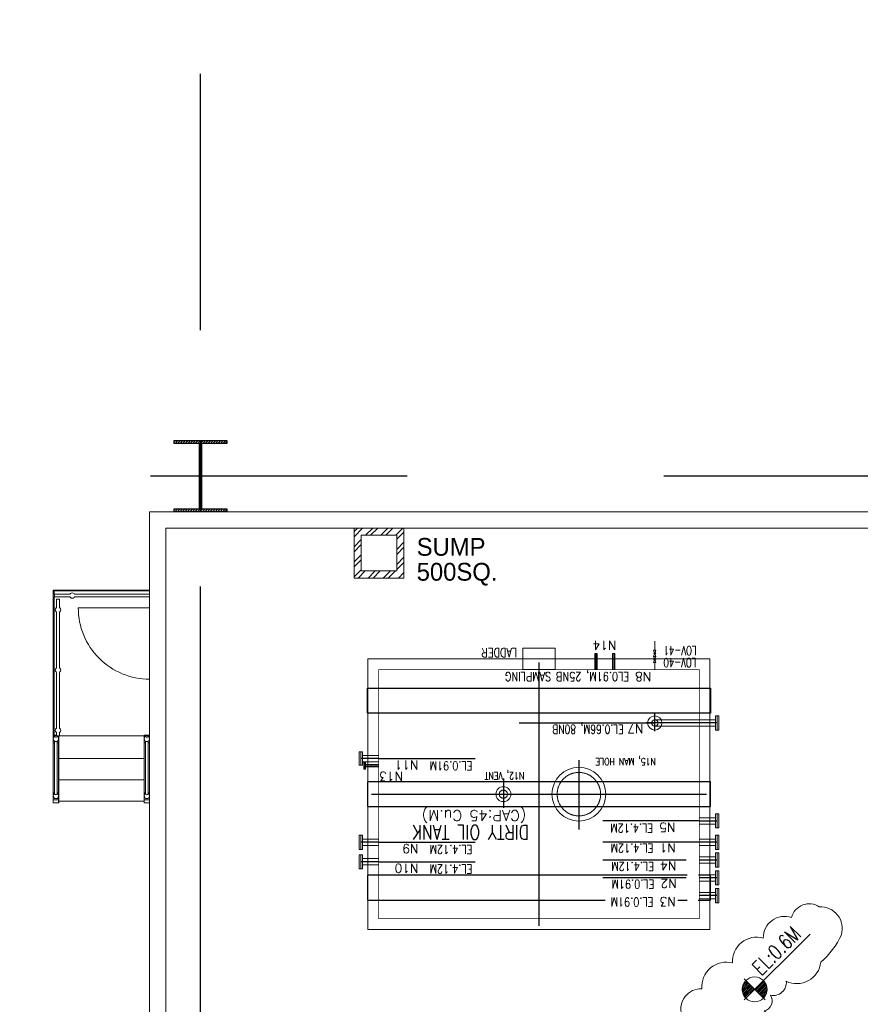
# Model space of a CAD drawing. Header units: inches. Extents: x 0 to 1544102, y 0 to 23144100.
# Tile 99 of 203: x 251274 to 252749, y 193071 to 194799. Entities that reach past the tile are written whole.
import ezdxf

# ---------------------------------------------------------------- set-up
doc = ezdxf.new("R2010")
doc.units = ezdxf.units.IN
doc.header["$LTSCALE"] = 1800
doc.header["$MEASUREMENT"] = 0
for name, pattern in [('CENTER', [2, 1.25, -0.25, 0.25, -0.25]), ('CENTER2', [1.125, 0.75, -0.125, 0.125, -0.125]), ('HIDDEN', [0.375, 0.25, -0.125])]:
    doc.linetypes.add(name, pattern=pattern)
doc.layers.get('0').update_dxf_attribs({"color": 253})
for name, color, linetype in [('CEN', 2, 'CENTER'), ('COL', 1, 'Continuous'), ('GRID', 251, 'CENTER')]:
    doc.layers.add(name, color=color, linetype=linetype)
for name, color, linetype, lineweight in [('CONCRETE', 145, 'Continuous', 15), ('DIM', 4, 'Continuous', 18), ('EQUIP', 8, 'Continuous', 9), ('STAIR', 2, 'Continuous', 15), ('TEXT', 3, 'Continuous', 18)]:
    doc.layers.add(name, color=color, linetype=linetype, lineweight=lineweight)
doc.styles.add('COMPLEX', font='complex')
doc.styles.add('HTX11', font='O8111901')
doc.styles.add('ROMANS', font='romans.shx')

msp = doc.modelspace()

# ---------------------------------------------------------------- hatches: boundary and pattern name
at = {"layer": 'COL'}
h = msp.add_hatch(dxfattribs=at)
h.set_pattern_fill('ANSI31', color=8, scale=25, angle=180, style=0)
h.set_pattern_definition([(225, (181590.5824, 179598.0403), (2.20970869, -2.20970869), [])])
h.paths.add_polyline_path([(251637.41, 194059.98), (251591.16, 194059.98), (251591.16, 194054.98), (251592.91, 194054.98), (251637.41, 194054.98)])
h.paths.add_polyline_path([(251591.16, 194059.98), (251544.91, 194059.98), (251544.91, 194054.98), (251591.16, 194054.98)])
h.paths.add_polyline_path([(251592.91, 194054.98), (251591.16, 194054.98), (251591.16, 193997.48), (251592.91, 193997.48)])
h.paths.add_polyline_path([(251591.16, 194054.98), (251589.41, 194054.98), (251589.41, 193997.48), (251591.16, 193997.48)])
h.paths.add_polyline_path([(251592.91, 193997.48), (251591.16, 193997.48), (251591.16, 193939.98), (251592.91, 193939.98)])
h.paths.add_polyline_path([(251591.16, 193997.48), (251589.41, 193997.48), (251589.41, 193939.98), (251591.16, 193939.98)])
h.paths.add_polyline_path([(251637.41, 193939.98), (251591.16, 193939.98), (251591.16, 193934.98), (251637.41, 193934.98)])
h.paths.add_polyline_path([(251591.16, 193939.98), (251589.41, 193939.98), (251544.91, 193939.98), (251544.91, 193934.98), (251591.16, 193934.98)])
at = {"layer": 'CONCRETE'}
h = msp.add_hatch(dxfattribs=at)
h.set_pattern_fill('ANSI32', color=8, scale=50, style=0)
h.set_pattern_definition([(45, (200987.849, 178479.98), (-13.258252, 13.258252), []), (45, (200996.688, 178479.98), (-13.258252, 13.258252), [])])
h.paths.add_polyline_path([(251948.04, 193906.23), (251860.54, 193906.23), (251860.54, 193818.73), (251948.04, 193818.73)])
h.paths.add_polyline_path([(251935.54, 193831.23), (251873.04, 193831.23), (251873.04, 193893.73), (251935.54, 193893.73)], flags=16)

# ---------------------------------------------------------------- linework, layer by layer
at = {"color": 8, "linetype": 'HIDDEN', "ltscale": 2}
for points in [[(252485.91, 193581.48), (251883.91, 193581.48), (251883.91, 193625.23), (252485.91, 193625.23)], [(252485.91, 193461.23), (251883.91, 193461.23), (251883.91, 193417.48), (252485.91, 193417.48)]]:
    msp.add_lwpolyline(points, close=True, dxfattribs=at)
for points in [[(252444.87, 193297.23), (251883.91, 193297.23), (251883.91, 193253.48), (252300.74, 193253.48)], [(252464.09, 193253.48), (252485.91, 193253.48), (252485.91, 193297.23), (252464.8, 193297.23)], [(252428.58, 193253.48), (252444.89, 193253.48)]]:
    msp.add_lwpolyline(points, dxfattribs=at)
at = {"layer": 'CEN', "color": 8}
for p, q in [((251591.16, 194059.98), (251591.16, 193934.98)), ((251615.11, 193997.48), (251567.22, 193997.48)), ((252284.91, 193686.25), (252284.91, 193658.1)), ((252316.16, 193686.25), (252316.16, 193658.1)), ((252184.91, 193670.6), (252184.91, 193208.1)), ((252254.91, 193499.18), (252254.91, 193377.54)), ((251878.9, 193489.35), (251903.66, 193489.35)), ((252122.41, 193466.88), (252122.41, 193415.31)), ((251891.16, 193439.35), (252478.66, 193439.35))]:
    msp.add_line(p, q, dxfattribs=at)
at = {"layer": 'CEN', "color": 8, "linetype": 'CENTER2'}
for p, q in [((252388.04, 193550.04), (252388.04, 193580.55)), ((252497.41, 193564.35), (252372.91, 193564.35)), ((252466.16, 193392.48), (252497.41, 193392.48)), ((252497.41, 193354.98), (252466.16, 193354.98)), ((252497.41, 193323.73), (252466.16, 193323.73)), ((252497.41, 193292.48), (252466.16, 193292.48)), ((252497.41, 193261.23), (252466.16, 193261.23))]:
    msp.add_line(p, q, dxfattribs=at)
at = {"layer": 'CEN', "color": 8, "linetype": 'Continuous'}
msp.add_line((252150.19, 193564.36), (252388.04, 193564.35), dxfattribs=at)
at = {"layer": 'CEN', "color": 8, "ltscale": 0.5}
for p, q in [((251903.66, 193501.85), (251872.41, 193501.85)), ((251903.66, 193354.98), (251872.41, 193354.98)), ((251903.66, 193320.6), (251872.41, 193320.6))]:
    msp.add_line(p, q, dxfattribs=at)
at = {"layer": 'CEN', "color": 8, "linetype": 'Continuous', "ltscale": 200}
for p, q in [((251903.66, 193501.85), (252072.72, 193501.85)), ((252466.16, 193392.48), (252297.1, 193392.48)), ((251903.66, 193354.98), (252072.72, 193354.98)), ((252466.16, 193354.98), (252297.1, 193354.98)), ((251903.66, 193320.6), (252072.72, 193320.6)), ((252443.05, 193323.73), (252297.1, 193323.73)), ((252443.05, 193323.73), (252442.99, 193323.73)), ((252443.05, 193292.48), (252297.1, 193292.48))]:
    msp.add_line(p, q, dxfattribs=at)
at = {"layer": 'COL', "color": 8}
for points in [[(251544.91, 194059.98), (251637.41, 194059.98), (251637.41, 194054.98), (251544.91, 194054.98)], [(251589.41, 194054.98), (251592.91, 194054.98), (251592.91, 193939.98), (251589.41, 193939.98)], [(251544.91, 193939.98), (251637.41, 193939.98), (251637.41, 193934.98), (251544.91, 193934.98)]]:
    msp.add_lwpolyline(points, close=True, dxfattribs=at)
at = {"layer": 'CONCRETE', "color": 8}
for p, q in [((251501.79, 192559.98), (251501.79, 193934.98)), ((251501.79, 193934.98), (254305.54, 193934.98)), ((251530.54, 192588.73), (251530.54, 193906.23)), ((251530.54, 193906.23), (254276.79, 193906.23))]:
    msp.add_line(p, q, dxfattribs=at)
for points in [[(251860.54, 193906.23), (251948.04, 193906.23), (251948.04, 193818.73), (251860.54, 193818.73)], [(251873.04, 193893.73), (251935.54, 193893.73), (251935.54, 193831.23), (251873.04, 193831.23)], [(252484.91, 193676.85), (251884.91, 193676.85), (251884.91, 193201.85), (252484.91, 193201.85)]]:
    msp.add_lwpolyline(points, close=True, dxfattribs=at)
at = {"layer": 'DIM', "color": 8, "ltscale": 200}
msp.add_line((252388.04, 193670.2), (252388.04, 193658.1), dxfattribs=at)
at = {"layer": 'DIM', "color": 8}
msp.add_lwpolyline([(252618.73, 193111.04, 0.5205671), (252679.28, 193144.65, 0.1091612), (252715.42, 193192.58, 0.5205671), (252676.7, 193241.39, 0.5205671), (252627.92, 193222.91, 0.5205671), (252578.31, 193186.76, 0.5205671), (252524.5, 193143.05, 0.5205671), (252470.69, 193097.66, 0.5205671), (252435.38, 193052.25, 0.5205671), (252435.39, 193025.33, 0.5205671), (252475.79, 192988.3, 0.5205671), (252510.3, 192958.84, 0.5205671), (252553.18, 192984.89, 0.5205671), (252580.08, 193021.89, 0.5205671), (252580.06, 193058.9, 0.5205671), (252590.98, 193086.66, 0.5205671), (252618.73, 193111.04)], format="xyb", close=True, dxfattribs=at)
at = {"layer": 'EQUIP', "color": 8, "ltscale": 200}
msp.add_line((252388.04, 193707.6), (252388.04, 193692.03), dxfattribs=at)
at = {"layer": 'EQUIP', "color": 8}
for p, q in [((252282.85, 193686.25), (252282.85, 193658.1)), ((252282.85, 193686.25), (252286.97, 193686.25)), ((252286.97, 193686.25), (252286.97, 193658.1)), ((252314.1, 193686.25), (252314.1, 193658.1)), ((252314.1, 193686.25), (252318.22, 193686.25)), ((252318.22, 193686.25), (252318.22, 193658.1)), ((252385.91, 193681.12), (252390.16, 193692.03)), ((252385.91, 193692.03), (252390.16, 193681.12)), ((252390.16, 193692.03), (252385.91, 193692.03)), ((252390.16, 193681.12), (252385.91, 193681.12)), ((252390.16, 193681.12), (252385.91, 193681.12)), ((252385.91, 193681.12), (252390.16, 193670.2)), ((252385.91, 193670.2), (252390.16, 193681.12)), ((252390.16, 193670.2), (252385.91, 193670.2)), ((252494.36, 193551.86), (252494.36, 193576.86)), ((252494.36, 193576.86), (252500.46, 193576.86)), ((252497.41, 193551.86), (252497.41, 193576.86)), ((252500.46, 193551.86), (252500.46, 193576.86)), ((252466.16, 193569.92), (252388.04, 193569.92)), ((252466.16, 193569.92), (252494.36, 193569.92)), ((252466.16, 193558.79), (252388.04, 193558.79)), ((252466.16, 193558.79), (252494.36, 193558.79)), ((252500.46, 193551.86), (252494.36, 193551.86)), ((251869.36, 193489.98), (251869.36, 193513.73)), ((251875.46, 193513.73), (251869.36, 193513.73)), ((251872.41, 193489.98), (251872.41, 193513.73)), ((251875.46, 193489.98), (251875.46, 193513.73)), ((251903.66, 193507.42), (251875.46, 193507.42)), ((251903.66, 193496.29), (251875.46, 193496.29)), ((251880.43, 193495.29), (251877.38, 193495.29)), ((251880.43, 193491.42), (251903.66, 193491.42)), ((251869.36, 193489.98), (251875.46, 193489.98)), ((251877.38, 193483.42), (251880.43, 193483.42)), ((251880.43, 193487.29), (251903.66, 193487.29)), ((252494.36, 193379.98), (252494.36, 193404.98)), ((252494.36, 193404.98), (252500.46, 193404.98)), ((252497.41, 193379.98), (252497.41, 193404.98)), ((252500.46, 193379.98), (252500.46, 193404.98)), ((252466.16, 193398.04), (252494.36, 193398.04)), ((252466.16, 193386.92), (252494.36, 193386.92)), ((252500.46, 193379.98), (252494.36, 193379.98)), ((251869.36, 193342.48), (251869.36, 193367.48)), ((251875.46, 193367.48), (251869.36, 193367.48)), ((251872.41, 193342.48), (251872.41, 193367.48)), ((251875.46, 193342.48), (251875.46, 193367.48)), ((251903.66, 193360.54), (251875.46, 193360.54)), ((252466.16, 193360.54), (252494.36, 193360.54)), ((252494.36, 193342.48), (252494.36, 193367.48)), ((252494.36, 193367.48), (252500.46, 193367.48)), ((252497.41, 193342.48), (252497.41, 193367.48)), ((252500.46, 193342.48), (252500.46, 193367.48)), ((251869.36, 193342.48), (251875.46, 193342.48)), ((251903.66, 193349.42), (251875.46, 193349.42)), ((252466.16, 193349.42), (252494.36, 193349.42)), ((252500.46, 193342.48), (252494.36, 193342.48)), ((252494.36, 193336.23), (252500.46, 193336.23)), ((252494.36, 193311.23), (252494.36, 193336.23)), ((252497.41, 193311.23), (252497.41, 193336.23)), ((252500.46, 193311.23), (252500.46, 193336.23)), ((251869.36, 193308.11), (251869.36, 193333.11)), ((251875.46, 193333.11), (251869.36, 193333.11)), ((251872.41, 193308.11), (251872.41, 193333.11)), ((251875.46, 193308.11), (251875.46, 193333.11)), ((251903.66, 193326.17), (251875.46, 193326.17)), ((252466.16, 193329.29), (252494.36, 193329.29)), ((252466.16, 193318.17), (252494.36, 193318.17)), ((251869.36, 193308.11), (251875.46, 193308.11)), ((251903.66, 193315.04), (251875.46, 193315.04)), ((252500.46, 193311.23), (252494.36, 193311.23)), ((252494.36, 193304.98), (252500.46, 193304.98)), ((252494.36, 193279.98), (252494.36, 193304.98)), ((252497.41, 193279.98), (252497.41, 193304.98)), ((252500.46, 193279.98), (252500.46, 193304.98)), ((252466.18, 193298.04), (252494.36, 193298.04)), ((252466.18, 193286.92), (252494.36, 193286.92)), ((252466.16, 193266.79), (252494.34, 193266.79)), ((252494.34, 193273.73), (252500.44, 193273.73)), ((252494.34, 193248.73), (252494.34, 193273.73)), ((252500.46, 193279.98), (252494.36, 193279.98)), ((252497.39, 193248.73), (252497.39, 193273.73)), ((252500.44, 193248.73), (252500.44, 193273.73)), ((252466.16, 193255.67), (252494.34, 193255.67)), ((252500.44, 193248.73), (252494.34, 193248.73))]:
    msp.add_line(p, q, dxfattribs=at)
at = {"layer": 'EQUIP', "color": 8, "ltscale": 0.5}
for p, q in [((251877.38, 193483.42), (251877.38, 193495.29)), ((251878.9, 193483.42), (251878.9, 193495.29)), ((251880.43, 193483.42), (251880.43, 193495.29))]:
    msp.add_line(p, q, dxfattribs=at)
at = {"layer": 'EQUIP', "color": 8, "linetype": 'Continuous'}
msp.add_lwpolyline([(252213.04, 193658.1), (252213.04, 193695.6), (252156.79, 193695.6), (252156.79, 193658.1)], close=True, dxfattribs=at)
at = {"layer": 'EQUIP', "color": 8, "linetype": 'Continuous', "ltscale": 2, "const_width": 1.25}
msp.add_lwpolyline([(252441.82, 193658.1), (251903.66, 193658.1), (251903.66, 193220.6), (252466.16, 193220.6), (252466.16, 193658.1), (252441.82, 193658.1)], dxfattribs=at)
at = {"layer": 'EQUIP', "color": 8}
for centre, radius in [((252388.04, 193686.58), 1.6), ((252388.04, 193675.66), 1.6), ((252388.04, 193564.36), 5.56)]:
    msp.add_circle(centre, radius, dxfattribs=at)
at = {"layer": 'EQUIP', "color": 8, "ltscale": 0.5}
msp.add_circle((252388.04, 193564.36), 12.5, dxfattribs=at)
at = {"layer": 'EQUIP', "color": 8, "ltscale": 100}
for centre, radius in [((252254.91, 193439.35), 47.19), ((252122.41, 193439.35), 13.12)]:
    msp.add_circle(centre, radius, dxfattribs=at)
at = {"layer": 'EQUIP', "color": 8, "linetype": 'HIDDEN'}
for centre, radius in [((252254.91, 193439.35), 38.12), ((252122.41, 193439.35), 7.14)]:
    msp.add_circle(centre, radius, dxfattribs=at)
at = {"layer": 'GRID', "color": 8}
for p, q in [((251591.16, 184353.78), (251591.16, 194798.59)), ((254653.66, 193997.48), (249241.16, 193997.48))]:
    msp.add_line(p, q, dxfattribs=at)
at = {"layer": 'STAIR', "color": 8}
msp.add_line((251501.79, 193766.23), (251376.66, 193766.23), dxfattribs=at)
at = {"layer": 'STAIR', "color": 8, "flags": 128}
for points in [[(251334.16, 193797.48), (251332.91, 193797.48)], [(251332.91, 193797.48), (251332.91, 193796.24)], [(251332.91, 193796.24), (251332.91, 193790.35)], [(251334.91, 193790.35), (251332.91, 193790.35), (251332.91, 193785.6), (251334.91, 193785.6)], [(251332.91, 193785.6), (251332.91, 193541.85), (251334.16, 193541.85), (251334.16, 193785.6)], [(251501.79, 193797.48), (251334.16, 193797.48)], [(251334.16, 193796.24), (251501.79, 193796.24)], [(251334.16, 193790.35), (251334.16, 193796.24)], [(251362.15, 193790.35), (251334.91, 193790.35), (251334.91, 193785.6), (251362.15, 193785.6)], [(251370.19, 193790.35), (251369.52, 193791.34), (251367.99, 193792.38), (251366.16, 193792.73), (251364.35, 193792.38), (251362.81, 193791.34), (251362.15, 193790.35)], [(251370.19, 193785.6), (251369.52, 193784.63), (251367.99, 193783.59), (251366.16, 193783.23), (251364.35, 193783.59), (251362.81, 193784.63), (251362.15, 193785.6)], [(251370.19, 193790.35), (251501.79, 193790.35)], [(251370.19, 193785.6), (251501.79, 193785.6)], [(251336.41, 193762.98), (251336.77, 193764.8), (251337.81, 193766.34), (251338.79, 193767)], [(251343.54, 193767), (251343.54, 193781.73), (251338.79, 193781.73), (251338.79, 193767)], [(251345.91, 193762.98), (251345.55, 193764.8), (251344.52, 193766.34), (251343.54, 193767)], [(251336.41, 193762.98), (251336.77, 193761.17), (251337.81, 193759.63), (251338.79, 193758.97)], [(251338.79, 193661.19), (251338.79, 193758.97)], [(251345.91, 193762.98), (251345.55, 193761.17), (251344.52, 193759.63), (251343.54, 193758.97)], [(251343.54, 193661.19), (251343.54, 193758.97)], [(251336.41, 193657.18), (251336.77, 193658.99), (251337.81, 193660.53), (251338.79, 193661.19)], [(251336.41, 193657.18), (251336.77, 193655.35), (251337.81, 193653.82), (251338.79, 193653.15)], [(251338.79, 193653.15), (251338.79, 193555.38)], [(251345.91, 193657.18), (251345.55, 193658.99), (251344.52, 193660.53), (251343.54, 193661.19)], [(251345.91, 193657.18), (251345.55, 193655.35), (251344.52, 193653.82), (251343.54, 193653.15)], [(251343.54, 193555.38), (251343.54, 193653.15)], [(251338.79, 193543.15), (251334.16, 193543.15)], [(251336.41, 193551.35), (251336.77, 193553.18), (251337.81, 193554.72), (251338.79, 193555.38)], [(251336.41, 193551.35), (251336.77, 193549.54), (251337.81, 193548), (251338.79, 193547.34)], [(251343.54, 193547.34), (251343.54, 193541.85), (251338.79, 193541.85), (251338.79, 193547.34)], [(251345.91, 193551.35), (251345.55, 193553.18), (251344.52, 193554.72), (251343.54, 193555.38)], [(251345.91, 193551.35), (251345.55, 193549.54), (251344.52, 193548), (251343.54, 193547.34)], [(251492.29, 193541.42), (251501.66, 193541.42), (251501.66, 193543.15), (251492.29, 193543.15), (251492.29, 193536.68)], [(251332.91, 193541.85), (251332.79, 193541.85), (251332.79, 193529.6), (251332.91, 193529.6)], [(251332.79, 193529.6), (251332.79, 193424.37), (251332.91, 193424.37)], [(251332.85, 193536.35), (251333.21, 193538.18), (251334.25, 193539.72), (251335.79, 193540.75), (251337.6, 193541.1), (251339.42, 193540.75), (251340.96, 193539.72), (251341.99, 193538.18), (251342.35, 193536.35)], [(251332.85, 193536.35), (251333.21, 193534.54), (251334.25, 193533), (251335.79, 193531.97), (251337.6, 193531.6), (251339.42, 193531.97), (251340.96, 193533), (251341.99, 193534.54), (251342.35, 193536.35)], [(251332.91, 193541.42), (251332.91, 193541.85)], [(251332.91, 193536.68), (251332.91, 193541.42), (251342.29, 193541.42), (251342.29, 193541.85)], [(251332.91, 193536.04), (251332.91, 193529.57), (251335.22, 193529.57)], [(251332.91, 193442.98), (251332.91, 193529.6)], [(251335.22, 193532.34), (251335.24, 193439.72)], [(251337.6, 193538.42), (251337.06, 193538.52), (251337.6, 193538.73), (251338.14, 193538.52), (251337.6, 193538.42)], [(251339.97, 193529.57), (251342.29, 193529.57), (251342.29, 193536.04)], [(251339.97, 193532.34), (251339.97, 193439.72)], [(251342.41, 193529.6), (251342.41, 193541.85), (251342.29, 193541.85)], [(251342.29, 193536.68), (251342.29, 193541.42)], [(251342.29, 193529.6), (251342.29, 193442.98)], [(251342.29, 193424.37), (251342.41, 193424.37), (251342.41, 193529.6), (251342.29, 193529.6)], [(251492.16, 193541.85), (251342.41, 193541.85)], [(251343.54, 193541.85), (251492.29, 193541.85)], [(251492.29, 193541.85), (251492.16, 193541.85), (251492.16, 193529.6), (251492.29, 193529.6)], [(251492.16, 193529.6), (251492.16, 193424.37), (251492.29, 193424.37)], [(251492.22, 193536.35), (251492.59, 193538.18), (251493.62, 193539.72), (251495.16, 193540.75), (251496.97, 193541.1), (251498.8, 193540.75), (251500.34, 193539.72), (251501.36, 193538.18), (251501.67, 193536.65)], [(251492.22, 193536.35), (251492.59, 193534.54), (251493.62, 193533), (251495.16, 193531.97), (251496.97, 193531.6), (251498.8, 193531.97), (251500.34, 193533), (251501.36, 193534.54), (251501.67, 193536.07)], [(251492.29, 193536.04), (251492.29, 193529.57), (251494.6, 193529.57)], [(251492.29, 193442.98), (251492.29, 193529.6)], [(251494.6, 193532.34), (251494.61, 193439.72)], [(251496.97, 193538.42), (251496.44, 193538.52), (251496.97, 193538.73), (251497.51, 193538.52), (251496.97, 193538.42)], [(251499.35, 193529.57), (251501.66, 193529.57), (251501.66, 193536.04)], [(251499.35, 193532.34), (251499.35, 193439.72)], [(251501.66, 193541.85), (251501.79, 193541.85), (251501.79, 193529.6), (251501.66, 193529.6)], [(251501.66, 193536.68), (251501.66, 193541.42)], [(251501.66, 193529.6), (251501.66, 193442.98)], [(251501.79, 193529.6), (251501.79, 193424.37), (251501.66, 193424.37)], [(251342.41, 193501.85), (251492.16, 193501.85)], [(251342.41, 193464.35), (251492.16, 193464.35)], [(251332.85, 193436.35), (251333.21, 193438.18), (251334.25, 193439.72), (251335.24, 193440.38)], [(251332.91, 193436.68), (251332.91, 193442.98)], [(251335.24, 193441.42), (251332.91, 193441.42)], [(251339.97, 193439.72), (251339.49, 193439.1), (251339.29, 193438.7), (251337.6, 193438.42), (251335.92, 193438.7), (251335.72, 193439.1), (251335.24, 193439.72)], [(251339.97, 193441.42), (251342.29, 193441.42), (251342.29, 193442.98)], [(251342.35, 193436.35), (251341.99, 193438.18), (251340.96, 193439.72), (251339.97, 193440.38)], [(251342.29, 193436.68), (251342.29, 193441.42)], [(251492.22, 193436.35), (251492.59, 193438.18), (251493.62, 193439.72), (251494.61, 193440.38)], [(251492.29, 193436.68), (251492.29, 193442.98)], [(251494.61, 193441.42), (251492.29, 193441.42)], [(251499.35, 193439.72), (251498.86, 193439.1), (251498.66, 193438.7), (251496.97, 193438.42), (251495.3, 193438.7), (251495.1, 193439.1), (251494.61, 193439.72)], [(251499.35, 193441.42), (251501.66, 193441.42), (251501.66, 193442.98)], [(251501.67, 193436.65), (251501.36, 193438.18), (251500.34, 193439.72), (251499.35, 193440.38)], [(251501.66, 193436.68), (251501.66, 193441.42)], [(251332.85, 193436.35), (251333.21, 193434.54), (251334.25, 193433), (251335.79, 193431.97), (251337.6, 193431.6), (251339.42, 193431.97), (251340.96, 193433), (251341.99, 193434.54), (251342.35, 193436.35)], [(251332.91, 193436.04), (251332.91, 193429.57), (251342.29, 193429.57), (251342.29, 193436.04)], [(251342.29, 193429.57), (251342.29, 193424.29), (251332.91, 193424.29), (251332.91, 193429.57)], [(251332.91, 193424.24), (251342.29, 193424.24)], [(251342.41, 193426.85), (251492.16, 193426.85)], [(251492.22, 193436.35), (251492.59, 193434.54), (251493.62, 193433), (251495.16, 193431.97), (251496.97, 193431.6), (251498.8, 193431.97), (251500.34, 193433), (251501.36, 193434.54), (251501.67, 193436.07)], [(251492.29, 193436.04), (251492.29, 193429.57), (251501.66, 193429.57), (251501.66, 193436.04)], [(251501.66, 193429.57), (251501.66, 193424.29), (251492.29, 193424.29), (251492.29, 193429.57)], [(251492.29, 193424.24), (251501.66, 193424.24)]]:
    msp.add_lwpolyline(points, dxfattribs=at)
at = {"layer": 'STAIR', "color": 8}
msp.add_arc((251501.66, 193766.23), 125, 180, 270.05859, dxfattribs=at)
at = {"layer": 'TEXT', "color": 8}
for p, q in [((252544.66, 193078.1), (252660.36, 193193.8)), ((252544.66, 193115.22), (252581.79, 193078.1))]:
    msp.add_line(p, q, dxfattribs=at)
at = {"layer": 'TEXT', "color": 8, "flags": 128}
for points in [[(252542.56, 193103.84), (252549.3, 193110.58)], [(252580.16, 193110.51), (252564.77, 193095.12)], [(252541.35, 193096.44), (252552.4, 193107.49)], [(252541.57, 193099.76), (252550.85, 193109.04)], [(252541.57, 193093.57), (252553.94, 193105.94)], [(252542.1, 193091), (252555.49, 193104.4)], [(252542.86, 193088.67), (252557.04, 193102.85)], [(252543.83, 193086.55), (252558.59, 193101.3)], [(252544.98, 193084.6), (252560.13, 193099.76)], [(252546.29, 193082.82), (252561.68, 193098.21)], [(252581.47, 193108.73), (252566.32, 193093.57)], [(252582.62, 193106.78), (252567.87, 193092.02)], [(252583.59, 193104.65), (252569.41, 193090.48)], [(252584.36, 193102.32), (252570.96, 193088.93)], [(252584.88, 193099.76), (252572.51, 193087.38)], [(252585.1, 193096.88), (252574.05, 193085.84)], [(252584.88, 193093.57), (252575.6, 193084.29)], [(252583.89, 193089.48), (252577.15, 193082.74)]]:
    msp.add_lwpolyline(points, dxfattribs=at)
at = {"layer": 'TEXT', "color": 8}
msp.add_circle((252563.23, 193096.66), 21.88, dxfattribs=at)

# ---------------------------------------------------------------- texts
at = {"layer": 'TEXT', "color": 8, "linetype": 'Continuous', "style": 'HTX11'}
for s, p in [('SUMP', (251970.35, 193857.78)), ('500SQ.', (251970.35, 193814.03))]:
    msp.add_text(s, height=31.25, dxfattribs=at).set_placement(p)
at = {"layer": 'TEXT', "color": 8}
for s, height, style, p in [('N14', 15.625, 'COMPLEX', (252320.77, 193708.37)), ('N8', 15.625, 'COMPLEX', (252381.76, 193653.49)), ('N7', 15.625, 'COMPLEX', (252368.2, 193562.14)), ('N11', 15.625, 'COMPLEX', (251973.19, 193498.39)), ('N13', 15.625, 'COMPLEX', (251946.15, 193478.46)), ('(CAP:45 Cu.M)', 18.75, 'ROMANS', (252162.5, 193411.08)), ('N5', 15.625, 'COMPLEX', (252424.16, 193389.01)), ('N1', 15.625, 'COMPLEX', (252424.68, 193352.95)), ('N9', 15.625, 'COMPLEX', (251973.19, 193351.51)), ('N10', 15.625, 'COMPLEX', (251973.19, 193317.14)), ('N4', 15.625, 'COMPLEX', (252425.71, 193321.43)), ('N2', 15.625, 'COMPLEX', (252426.23, 193290.31)), ('N3', 15.625, 'COMPLEX', (252424.68, 193258.63))]:
    msp.add_text(s, height=height, rotation=180, dxfattribs=dict(at, style=style)).set_placement(p)
for s, height, rotation, style, width, p in [('LOV-41', 15.625, 180, 'ROMANS', 0.7, (252461.3, 193699.03)), ('LADDER', 15.625, 180, 'ROMANS', 0.8, (252146.56, 193695.7)), ('LOV-40', 15.625, 180, 'ROMANS', 0.7, (252460.93, 193677.95)), ('EL0.91M, 25NB SAMPLING', 15.625, 180, 'ROMANS', 0.8, (252342.89, 193653.49)), ('EL.0.66M, 80NB', 15.625, 180, 'ROMANS', 0.75, (252333.24, 193561.05)), ('EL.0.91M', 15.625, 180, 'ROMANS', 0.8, (252068.07, 193496.87)), ('N15, MAN HOLE', 12.5, 180, 'COMPLEX', 0.8, (252390.12, 193502.69)), ('N12, VENT', 12.5, 180, 'COMPLEX', 0.8, (252159.18, 193477.84)), ('EL.4.12M', 15.625, 180, 'ROMANS', 0.8, (252385.09, 193387.5)), ('DIRTY OIL TANK', 25, 180, 'COMPLEX', 0.8, (252167.63, 193384.94)), ('EL.4.12M', 15.625, 180, 'ROMANS', 0.8, (252385.6, 193352.38)), ('EL.4.12M', 15.625, 180, 'ROMANS', 0.8, (252068.07, 193350)), ('EL.4.12M', 15.625, 180, 'ROMANS', 0.8, (252386.64, 193320.29)), ('EL.4.12M', 15.625, 180, 'ROMANS', 0.8, (252068.07, 193315.62)), ('EL.0.91M', 15.625, 180, 'ROMANS', 0.8, (252387.15, 193289.16)), ('EL.0.91M', 15.625, 180, 'ROMANS', 0.8, (252385.6, 193257.71)), ('EL:0.6M', 26.25, 45, 'ROMANS', 0.75, (252574.79, 193119.55))]:
    msp.add_text(s, height=height, rotation=rotation, dxfattribs=dict(at, style=style, width=width)).set_placement(p)

doc.saveas('drawing.dxf')
